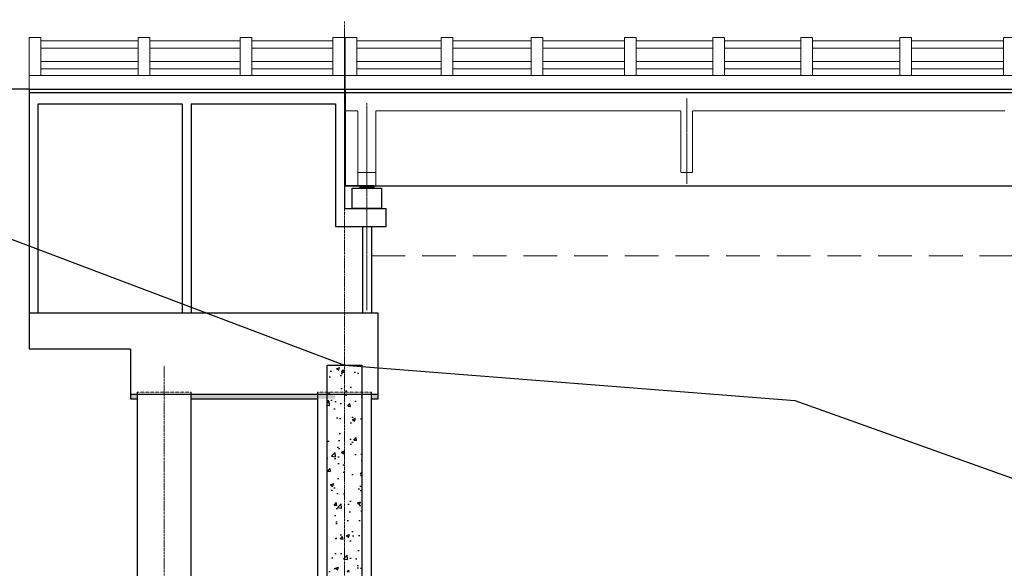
# Model space of a CAD drawing. Header units: inches. Extents: x 4599583 to 28059683, y 2538860 to 28133222499.
# Tile 41 of 89: x 4877817 to 4899675, y 28133189362 to 28133201539. Entities that reach past the tile are written whole.
import ezdxf

# ---------------------------------------------------------------- set-up
doc = ezdxf.new("R2010")
doc.units = ezdxf.units.IN
doc.header["$MEASUREMENT"] = 0
for name, pattern in [('CENTER', [2, 1.25, -0.25, 0.25, -0.25]), ('DASHED', [0.75, 0.5, -0.25]), ('DASHED2', [0.375, 0.25, -0.125]), ('HIDDEN', [0.375, 0.25, -0.125])]:
    doc.linetypes.add(name, pattern=pattern)
for name, color, linetype in [('3', 201, 'Continuous'), ('CHAINAGE', 7, 'Continuous'), ('DRG', 210, 'Continuous'), ('text', 7, 'Continuous')]:
    doc.layers.add(name, color=color, linetype=linetype)
for name, color, linetype, lineweight in [('BSTR', 62, 'Continuous', 13), ('CEN', 3, 'CENTER', 13), ('GL', 5, 'Continuous', 30), ('HATCH', 6, 'Continuous', 9), ('PITCH', 8, 'Continuous', 5), ('STR', 7, 'Continuous', 25), ('SYM', 8, 'Continuous', 5)]:
    doc.layers.add(name, color=color, linetype=linetype, lineweight=lineweight)
doc.styles.add('ROMANS', font='arial.ttf')
doc.dimstyles.new('Standard$0', dxfattribs={"dimtxt": 60, "dimasz": 60, "dimexe": 60, "dimexo": 60, "dimgap": 25, "dimtad": 0, "dimtih": 1, "dimtoh": 1, "dimlfac": -0.001, "dimzin": 0, "dimdsep": 46, "dimtxsty": 'ROMANS', "dimcen": 30, "dimclrd": 256, "dimclre": 256, "dimclrt": 4, "dimadec": 0, "dimazin": 0, "dimtfac": 1, "dimtix": 1, "dimtofl": 0, "dimtmove": 0, "dimatfit": 0, "dimfxl": 1, "dimtolj": 1, "dimtzin": 0, "dimlwd": -1, "dimlwe": -1, "dimarcsym": 0})
pattern_1 = [(0, (5978378.864, 28133306236.82), (0, 55), [40, -15]), (90, (5978378.864, 28133306236.82), (-55, 3e-15), [40, -15])]
pattern_2 = [(50, (4524017.5, 28133150530.4), (182.18467, -15.939086), [19.05, -209.55]), (355, (4524017.5, 28133150530.4), (-35.24283, 191.05664), [15.24, -167.64]), (100.451, (4524032.69, 28133150529.07), (146.9425, 175.11669), [16.19, -178.09]), (46.1842, (4524017.5, 28133150581.2), (271.07904, -42.04233), [28.575, -314.325]), (96.6356, (4524040.1, 28133150577.7), (237.40423, 247.42556), [24.285, -267.135]), (351.184, (4524017.5, 28133150581.2), (237.4046, 247.42512), [22.86, -251.46]), (21, (4524042.9, 28133150568.5), (151.61488, -102.26552), [19.05, -209.55]), (326, (4524042.9, 28133150568.5), (61.80203, 184.18797), [15.24, -167.64]), (71.4514, (4524055.54, 28133150559.98), (213.41649, 81.92286), [16.19, -178.09]), (37.5, (4524017.507, 28133150530.4), (3.088603, 84.555039), [0, -165.608, 0, -170.18, 0, -168.275]), (7.5, (4524017.51, 28133150530.4), (66.819663, 100.180575), [0, -97.028, 0, -161.798, 0, -64.135]), (327.5, (4523960.865, 28133150530.4), (135.590595, -5.728744), [0, -63.5, 0, -198.12, 0, -262.89]), (317.5, (4523935.46, 28133150530.4), (148.12918, 25.42649), [0, -82.55, 0, -131.572, 0, -186.69])]
pattern_3 = [(50, (4618871.54, 28133603298.9), (717.2602, -62.7521), [75, -825]), (355, (4618871.54, 28133603298.9), (-138.7513, 752.1921), [60, -660]), (100.4514, (4618931.3, 28133603293.66), (578.5094, 689.4395), [63.7402, -701.1421]), (46.1842, (4618871.5, 28133603498.9), (1067.241, -165.519), [112.5, -1237.5]), (96.6356, (4618960.5, 28133603485.1), (934.6627, 974.1179), [95.6103, -1051.713]), (351.1842, (4618871.5, 28133603498.9), (934.662, 974.1186), [90, -990]), (21, (4618971.54, 28133603448.9), (596.90705, -402.6189), [75, -825]), (326, (4618971.54, 28133603448.9), (243.3153, 725.15), [60, -660]), (71.4514, (4619021.3, 28133603415.34), (840.2226, 322.5305), [63.7402, -701.1421]), (37.5, (4618871.54, 28133603298.9), (12.15986, 332.89385), [0, -652, 0, -670, 0, -662.5]), (7.5, (4618871.54, 28133603298.9), (263.06954, 394.4117), [0, -382, 0, -637, 0, -252.5]), (327.5, (4618648.54, 28133603298.9), (533.82244, -22.55487), [0, -250, 0, -780, 0, -1035]), (317.5, (4618548.54, 28133603298.9), (583.18617, 100.105), [0, -325, 0, -518, 0, -735])]

# ---------------------------------------------------------------- blocks, each defined once
blk = doc.blocks.new('*D19')
at = {"layer": 'Defpoints', "color": 0, "transparency": 16777216}
for p in [(5155025, 28133206919), (4885025, 28133204169), (5155025, 28133204169)]:
    blk.add_point(p, dxfattribs=at)
at = {"layer": 'DRG', "color": 4, "lineweight": -2, "transparency": 16777216}
for p, q in [((4885025, 28133204219), (4885025, 28133206969)), ((4885975, 28133206919), (4962704, 28133206919)), ((5154075, 28133206919), (5077347, 28133206919)), ((5155025, 28133204219), (5155025, 28133206969))]:
    blk.add_line(p, q, dxfattribs=at)
at = {"layer": 'DRG', "color": 4, "transparency": 16777216}
for points in [[(4885975, 28133207078), (4885975, 28133206761), (4885025, 28133206919)], [(5154075, 28133207078), (5154075, 28133206761), (5155025, 28133206919)]]:
    blk.add_solid(points, dxfattribs=at)
at = {"layer": 'DRG', "color": 6, "transparency": 16777216, "insert": (5020025, 28133206919), "char_height": 1050, "attachment_point": 5, "style": 'ROMANS'}
blk.add_mtext('\\A1;{\\fTimes New Roman|b0|i0|c0|p18;\\H1.4286x;TOTAL LENGTH OF BRIDGE BETWEEN FACE OF DIRT WALLS 270.000 MTS. (12 SPANS @ 22.500 MTS. C/C EACH)}', dxfattribs=at)
blk = doc.blocks.new('*D108')
at = {"layer": 'Defpoints', "color": 0, "transparency": 16777216}
for p in [(5155025, 28133206919), (4885025, 28133204169), (5155025, 28133204169)]:
    blk.add_point(p, dxfattribs=at)
at = {"layer": 'DRG', "color": 4, "lineweight": -2, "transparency": 16777216}
for p, q in [((4885025, 28133204219), (4885025, 28133206969)), ((4885975, 28133206919), (4962704, 28133206919)), ((5154075, 28133206919), (5077347, 28133206919)), ((5155025, 28133204219), (5155025, 28133206969))]:
    blk.add_line(p, q, dxfattribs=at)
at = {"layer": 'DRG', "color": 4, "transparency": 16777216}
for points in [[(4885975, 28133207078), (4885975, 28133206761), (4885025, 28133206919)], [(5154075, 28133207078), (5154075, 28133206761), (5155025, 28133206919)]]:
    blk.add_solid(points, dxfattribs=at)
at = {"layer": 'DRG', "color": 6, "transparency": 16777216, "insert": (5020025, 28133206919), "char_height": 1050, "attachment_point": 5, "style": 'ROMANS'}
blk.add_mtext('\\A1;{\\fTimes New Roman|b0|i0|c0|p18;\\H1.4286x;TOTAL LENGTH OF BRIDGE BETWEEN FACE OF DIRT WALLS 270.000 MTS. (12 SPANS @ 22.500 MTS. C/C EACH)}', dxfattribs=at)
blk = doc.blocks.new('*D154')
at = {"layer": 'Defpoints', "color": 0, "transparency": 16777216}
for p in [(5155025, 28133206919), (4885025, 28133204169), (5155025, 28133204169)]:
    blk.add_point(p, dxfattribs=at)
at = {"layer": 'DRG', "color": 4, "lineweight": -2, "transparency": 16777216}
for p, q in [((4885025, 28133204219), (4885025, 28133206969)), ((4885975, 28133206919), (4962704, 28133206919)), ((5154075, 28133206919), (5077347, 28133206919)), ((5155025, 28133204219), (5155025, 28133206969))]:
    blk.add_line(p, q, dxfattribs=at)
at = {"layer": 'DRG', "color": 4, "transparency": 16777216}
for points in [[(4885975, 28133207078), (4885975, 28133206761), (4885025, 28133206919)], [(5154075, 28133207078), (5154075, 28133206761), (5155025, 28133206919)]]:
    blk.add_solid(points, dxfattribs=at)
at = {"layer": 'DRG', "color": 6, "transparency": 16777216, "insert": (5020025, 28133206919), "char_height": 1050, "attachment_point": 5, "style": 'ROMANS'}
blk.add_mtext('\\A1;{\\fTimes New Roman|b0|i0|c0|p18;\\H1.4286x;TOTAL LENGTH OF BRIDGE BETWEEN FACE OF DIRT WALLS 270.000 MTS. (12 SPANS @ 22.500 MTS. C/C EACH)}', dxfattribs=at)

msp = doc.modelspace()

# ---------------------------------------------------------------- hatches: boundary and pattern name
at = {"layer": 'HATCH'}
h = msp.add_hatch(dxfattribs=at)
h.set_pattern_fill('AR-CONC', color=1, style=0)
h.set_pattern_definition(pattern_2)
h.paths.add_polyline_path([(4883225.38, 28133193124.28), (4884825.38, 28133193124.28), (4884825.38, 28133193224.28), (4883225.38, 28133193224.28)])
h.paths.add_polyline_path([(4881625.38, 28133193124.28), (4883225.38, 28133193124.28), (4883225.38, 28133193224.28), (4881625.38, 28133193224.28)])
h.paths.add_polyline_path([(4885775.38, 28133193124.28), (4885625.38, 28133193124.28), (4885625.38, 28133193224.28), (4885775.38, 28133193224.28)])
h.paths.add_polyline_path([(4880275.38, 28133193124.28), (4880425.38, 28133193124.28), (4880425.38, 28133193224.28), (4880275.38, 28133193224.28)])
h = msp.add_hatch(dxfattribs=at)
h.set_pattern_fill('AR-CONC', color=1, style=0)
h.set_pattern_definition(pattern_2)
h.paths.add_polyline_path([(4883225.38, 28133193124.28), (4884825.38, 28133193124.28), (4884825.38, 28133193224.28), (4883225.38, 28133193224.28)])
h.paths.add_polyline_path([(4881625.38, 28133193124.28), (4883225.38, 28133193124.28), (4883225.38, 28133193224.28), (4881625.38, 28133193224.28)])
h.paths.add_polyline_path([(4885775.38, 28133193124.28), (4885625.38, 28133193124.28), (4885625.38, 28133193224.28), (4885775.38, 28133193224.28)])
h.paths.add_polyline_path([(4880275.38, 28133193124.28), (4880425.38, 28133193124.28), (4880425.38, 28133193224.28), (4880275.38, 28133193224.28)])
h = msp.add_hatch(dxfattribs=at)
h.set_pattern_fill('AR-CONC', color=1, style=0)
h.set_pattern_definition(pattern_2)
h.paths.add_polyline_path([(4883225.38, 28133193124.28), (4884825.38, 28133193124.28), (4884825.38, 28133193224.28), (4883225.38, 28133193224.28)])
h.paths.add_polyline_path([(4881625.38, 28133193124.28), (4883225.38, 28133193124.28), (4883225.38, 28133193224.28), (4881625.38, 28133193224.28)])
h.paths.add_polyline_path([(4885775.38, 28133193124.28), (4885625.38, 28133193124.28), (4885625.38, 28133193224.28), (4885775.38, 28133193224.28)])
h.paths.add_polyline_path([(4880275.38, 28133193124.28), (4880425.38, 28133193124.28), (4880425.38, 28133193224.28), (4880275.38, 28133193224.28)])
at = {"layer": 'SYM'}
h = msp.add_hatch(dxfattribs=at)
h.set_pattern_fill('ANGLE', color=256, scale=200, style=0)
h.set_pattern_definition(pattern_1)
h.paths.add_polyline_path([(4885375.38, 28133197797.28), (4885525.38, 28133197797.28), (4885525.38, 28133197849.28), (4885375.38, 28133197849.28)])
h = msp.add_hatch(dxfattribs=at)
h.set_pattern_fill('ANGLE', color=256, scale=200, style=0)
h.set_pattern_definition(pattern_1)
h.paths.add_polyline_path([(4885375.38, 28133197797.28), (4885525.38, 28133197797.28), (4885525.38, 28133197849.28), (4885375.38, 28133197849.28)])
h = msp.add_hatch(dxfattribs=at)
h.set_pattern_fill('ANGLE', color=256, scale=200, style=0)
h.set_pattern_definition(pattern_1)
h.paths.add_polyline_path([(4885375.38, 28133197797.28), (4885525.38, 28133197797.28), (4885525.38, 28133197849.28), (4885375.38, 28133197849.28)])
h = msp.add_hatch(dxfattribs=at)
h.set_pattern_fill('ANGLE', color=256, scale=200, style=0)
h.set_pattern_definition(pattern_1)
h.paths.add_polyline_path([(4885675.38, 28133197849.28), (4885525.38, 28133197849.28), (4885525.38, 28133197797.28), (4885675.38, 28133197797.28)])
h = msp.add_hatch(dxfattribs=at)
h.set_pattern_fill('ANGLE', color=256, scale=200, style=0)
h.set_pattern_definition(pattern_1)
h.paths.add_polyline_path([(4885675.38, 28133197849.28), (4885525.38, 28133197849.28), (4885525.38, 28133197797.28), (4885675.38, 28133197797.28)])
h = msp.add_hatch(dxfattribs=at)
h.set_pattern_fill('ANGLE', color=256, scale=200, style=0)
h.set_pattern_definition(pattern_1)
h.paths.add_polyline_path([(4885675.38, 28133197849.28), (4885525.38, 28133197849.28), (4885525.38, 28133197797.28), (4885675.38, 28133197797.28)])
at = {"layer": 'text'}
h = msp.add_hatch(dxfattribs=at)
h.set_pattern_fill('AR-CONC', color=0, scale=100, style=0)
h.set_pattern_definition(pattern_3)
h.paths.add_polyline_path([(4885411.444, 28133193874.28), (4884639.315, 28133193874.28), (4884639.315, 28133189274.28), (4885411.444, 28133189274.28)])
h = msp.add_hatch(dxfattribs=at)
h.set_pattern_fill('AR-CONC', color=0, scale=100, style=0)
h.set_pattern_definition(pattern_3)
h.paths.add_polyline_path([(4885411.444, 28133193874.28), (4884639.315, 28133193874.28), (4884639.315, 28133189274.28), (4885411.444, 28133189274.28)])
h = msp.add_hatch(dxfattribs=at)
h.set_pattern_fill('AR-CONC', color=0, scale=100, style=0)
h.set_pattern_definition(pattern_3)
h.paths.add_polyline_path([(4885411.444, 28133193874.28), (4884639.315, 28133193874.28), (4884639.315, 28133189274.28), (4885411.444, 28133189274.28)])

# ---------------------------------------------------------------- linework, layer by layer
at = {"color": 7, "lineweight": 25, "ltscale": 0.5}
msp.add_line((4885045.294, 28133199999.28), (4885456.469, 28133199999.28), dxfattribs=at)
msp.add_line((4885045.294, 28133199999.28), (4885456.469, 28133199999.28), dxfattribs=at)
msp.add_line((4885045.294, 28133199999.28), (4885456.469, 28133199999.28), dxfattribs=at)
at = {"layer": '3', "color": 87, "linetype": 'HIDDEN', "lineweight": 5, "ltscale": 50}
for p, q in [((4885045.38, 28133199514.28), (4885325.38, 28133199514.28)), ((4885045.38, 28133199514.28), (4885325.38, 28133199514.28)), ((4885045.38, 28133199514.28), (4885325.38, 28133199514.28)), ((4885325.38, 28133197849.28), (4885325.38, 28133199514.28)), ((4885325.38, 28133197849.28), (4885325.38, 28133199514.28)), ((4885325.38, 28133197849.28), (4885325.38, 28133199514.28)), ((4885725.38, 28133197849.28), (4885725.38, 28133199514.28)), ((4885725.38, 28133199514.28), (4892495.38, 28133199514.28)), ((4885725.38, 28133199514.28), (4892495.38, 28133199514.28)), ((4885725.38, 28133197849.28), (4885725.38, 28133199514.28)), ((4885725.38, 28133199514.28), (4892495.38, 28133199514.28)), ((4885725.38, 28133199514.28), (4892495.38, 28133199514.28)), ((4885725.38, 28133197849.28), (4885725.38, 28133199514.28)), ((4885725.38, 28133199514.28), (4892495.38, 28133199514.28)), ((4885725.38, 28133199514.28), (4892495.38, 28133199514.28)), ((4892495.38, 28133198149.28), (4892495.38, 28133199514.28)), ((4892495.38, 28133198149.28), (4892495.38, 28133199514.28)), ((4892495.38, 28133198149.28), (4892495.38, 28133199514.28)), ((4892495.38, 28133198149.28), (4892495.38, 28133199514.28)), ((4892495.38, 28133198149.28), (4892495.38, 28133199514.28)), ((4892495.38, 28133198149.28), (4892495.38, 28133199514.28)), ((4892755.38, 28133198149.28), (4892755.38, 28133199514.28)), ((4892755.38, 28133198149.28), (4892755.38, 28133199514.28)), ((4892755.38, 28133199514.28), (4899695.38, 28133199514.28)), ((4892755.38, 28133198149.28), (4892755.38, 28133199514.28)), ((4892755.38, 28133198149.28), (4892755.38, 28133199514.28)), ((4892755.38, 28133199514.28), (4899695.38, 28133199514.28)), ((4892755.38, 28133198149.28), (4892755.38, 28133199514.28)), ((4892755.38, 28133198149.28), (4892755.38, 28133199514.28)), ((4892755.38, 28133199514.28), (4899695.38, 28133199514.28)), ((4885725.38, 28133198149.28), (4885325.38, 28133198149.28)), ((4885725.38, 28133198149.28), (4885325.38, 28133198149.28)), ((4885725.38, 28133198149.28), (4885325.38, 28133198149.28)), ((4892755.38, 28133198149.28), (4892495.38, 28133198149.28)), ((4892755.38, 28133198149.28), (4892495.38, 28133198149.28)), ((4892755.38, 28133198149.28), (4892495.38, 28133198149.28)), ((4892755.38, 28133198149.28), (4892495.38, 28133198149.28)), ((4892755.38, 28133198149.28), (4892495.38, 28133198149.28)), ((4892755.38, 28133198149.28), (4892495.38, 28133198149.28))]:
    msp.add_line(p, q, dxfattribs=at)
at = {"layer": 'BSTR', "linetype": 'DASHED', "ltscale": 2}
for p, q in [((4880425.38, 28133193274.28), (4881625.38, 28133193274.28)), ((4880425.38, 28133193274.28), (4881625.38, 28133193274.28)), ((4880425.38, 28133193274.28), (4881625.38, 28133193274.28)), ((4885625.38, 28133193274.28), (4884425.38, 28133193274.28)), ((4885625.38, 28133193274.28), (4884425.38, 28133193274.28)), ((4885625.38, 28133193274.28), (4884425.38, 28133193274.28))]:
    msp.add_line(p, q, dxfattribs=at)
at = {"layer": 'CEN', "ltscale": 40}
for p, q in [((4885025.38, 28133181538.846), (4885025.38, 28133201497.673)), ((4885025.38, 28133181538.846), (4885025.38, 28133201497.673)), ((4885025.38, 28133181538.846), (4885025.38, 28133201497.673)), ((4881025.38, 28133184400.031), (4881025.38, 28133193856.016)), ((4881025.38, 28133184400.031), (4881025.38, 28133193856.016)), ((4881025.38, 28133184400.031), (4881025.38, 28133193856.016))]:
    msp.add_line(p, q, dxfattribs=at)
at = {"layer": 'CEN', "ltscale": 10}
for p, q in [((4892625.38, 28133197899.28), (4892625.38, 28133199799.28)), ((4892625.38, 28133197899.28), (4892625.38, 28133199799.28)), ((4892625.38, 28133197899.28), (4892625.38, 28133199799.28)), ((4892625.38, 28133197899.28), (4892625.38, 28133199799.28)), ((4892625.38, 28133197899.28), (4892625.38, 28133199799.28)), ((4892625.38, 28133197899.28), (4892625.38, 28133199799.28)), ((4885525.38, 28133195091.208), (4885525.38, 28133199692.021)), ((4885525.38, 28133195091.208), (4885525.38, 28133199692.021)), ((4885525.38, 28133195091.208), (4885525.38, 28133199692.021))]:
    msp.add_line(p, q, dxfattribs=at)
at = {"layer": 'CHAINAGE', "linetype": 'ByBlock'}
for p, q in [((4885025.38, 28133201144.249), (4885025.38, 28133197349.28)), ((4885025.38, 28133201144.249), (4885025.38, 28133197349.28)), ((4885025.38, 28133201144.249), (4885025.38, 28133197349.28)), ((4881425.38, 28133199674.28), (4881425.38, 28133195024.28)), ((4881425.38, 28133199674.28), (4881425.38, 28133195024.28)), ((4881425.38, 28133199674.28), (4881425.38, 28133195024.28)), ((4881625.38, 28133199674.28), (4881625.38, 28133195024.28)), ((4881625.38, 28133199674.28), (4881625.38, 28133195024.28)), ((4881625.38, 28133199674.28), (4881625.38, 28133195024.28)), ((4885045.38, 28133197849.28), (4907505.38, 28133197849.28)), ((4885045.38, 28133197849.28), (4907505.38, 28133197849.28)), ((4885045.38, 28133197849.28), (4907505.38, 28133197849.28)), ((4885025.38, 28133197349.28), (4885950.38, 28133197349.28)), ((4885025.38, 28133197349.28), (4885950.38, 28133197349.28)), ((4885025.38, 28133197349.28), (4885950.38, 28133197349.28)), ((4885950.38, 28133196949.28), (4885950.38, 28133197349.28)), ((4885950.38, 28133196949.28), (4885950.38, 28133197349.28)), ((4885950.38, 28133196949.28), (4885950.38, 28133197349.28)), ((4884825.38, 28133196949.28), (4885950.38, 28133196949.28)), ((4884825.38, 28133196949.28), (4885950.38, 28133196949.28)), ((4884825.38, 28133196949.28), (4885950.38, 28133196949.28)), ((4885425.38, 28133196949.28), (4885425.38, 28133195024.28)), ((4885425.38, 28133196949.28), (4885425.38, 28133195024.28)), ((4885425.38, 28133196949.28), (4885425.38, 28133195024.28)), ((4885625.38, 28133196949.28), (4885625.38, 28133195024.28)), ((4885625.38, 28133196949.28), (4885625.38, 28133195024.28)), ((4885625.38, 28133196949.28), (4885625.38, 28133195024.28))]:
    msp.add_line(p, q, dxfattribs=at)
at = {"layer": 'GL', "lineweight": 30}
msp.add_lwpolyline([(4870025.38, 28133199759.28), (4875025.38, 28133197649.28), (4885025.38, 28133193874.28), (4895025.38, 28133193089.28), (4905025.38, 28133189509.28), (4915025.38, 28133189449.28), (4925025.38, 28133189669.28), (4935025.38, 28133189989.28), (4945025.38, 28133190784.28), (4955025.38, 28133191594.28), (4965025.38, 28133191609.28), (4975025.38, 28133191639.28), (4985025.38, 28133192689.28), (4995025.38, 28133192669.28), (5005025.38, 28133191714.28), (5015025.38, 28133191609.28)], dxfattribs=at)
msp.add_lwpolyline([(4870025.38, 28133199759.28), (4875025.38, 28133197649.28), (4885025.38, 28133193874.28), (4895025.38, 28133193089.28), (4905025.38, 28133189509.28), (4915025.38, 28133189449.28), (4925025.38, 28133189669.28), (4935025.38, 28133189989.28), (4945025.38, 28133190784.28), (4955025.38, 28133191594.28), (4965025.38, 28133191609.28), (4975025.38, 28133191639.28), (4985025.38, 28133192689.28), (4995025.38, 28133192669.28), (5005025.38, 28133191714.28), (5015025.38, 28133191609.28)], dxfattribs=at)
msp.add_lwpolyline([(4870025.38, 28133199759.28), (4875025.38, 28133197649.28), (4885025.38, 28133193874.28), (4895025.38, 28133193089.28), (4905025.38, 28133189509.28), (4915025.38, 28133189449.28), (4925025.38, 28133189669.28), (4935025.38, 28133189989.28), (4945025.38, 28133190784.28), (4955025.38, 28133191594.28), (4965025.38, 28133191609.28), (4975025.38, 28133191639.28), (4985025.38, 28133192689.28), (4995025.38, 28133192669.28), (5005025.38, 28133191714.28), (5015025.38, 28133191609.28)], dxfattribs=at)
at = {"layer": 'PITCH', "linetype": 'DASHED2', "ltscale": 3000}
msp.add_line((4885625.38, 28133196299.28), (5154425.38, 28133196299.28), dxfattribs=at)
msp.add_line((4885625.38, 28133196299.28), (5154425.38, 28133196299.28), dxfattribs=at)
msp.add_line((4885625.38, 28133196299.28), (5154425.38, 28133196299.28), dxfattribs=at)
at = {"layer": 'STR'}
for p, q in [((4878025.38, 28133199999.28), (4866761.38, 28133199999.28)), ((4878025.38, 28133199999.28), (4866761.38, 28133199999.28)), ((4878025.38, 28133199999.28), (4866761.38, 28133199999.28)), ((4878025.38, 28133199999.28), (4885025.38, 28133199999.28)), ((4878025.38, 28133199999.28), (4878025.38, 28133194224.28)), ((4878025.38, 28133199999.28), (4885025.38, 28133199999.28)), ((4878025.38, 28133199999.28), (4878025.38, 28133194224.28)), ((4878025.38, 28133199999.28), (4885025.38, 28133199999.28)), ((4878025.38, 28133199999.28), (4878025.38, 28133194224.28)), ((4885025.38, 28133199999.28), (4907505.38, 28133199999.28)), ((4885025.38, 28133199999.28), (4907505.38, 28133199999.28)), ((4885025.38, 28133199999.28), (4907505.38, 28133199999.28)), ((4885045.38, 28133199999.28), (4885045.38, 28133197849.28)), ((4885045.38, 28133199999.28), (4885045.38, 28133197849.28)), ((4885045.38, 28133199999.28), (4885045.38, 28133197849.28)), ((4878025.38, 28133199924.28), (4885025.38, 28133199924.28)), ((4878025.38, 28133199924.28), (4885025.38, 28133199924.28)), ((4878025.38, 28133199924.28), (4885025.38, 28133199924.28)), ((4885025.38, 28133199924.28), (4885025.38, 28133197349.28)), ((4885025.38, 28133199924.28), (4885025.38, 28133197349.28)), ((4885025.38, 28133199924.28), (4885025.38, 28133197349.28)), ((4885025.38, 28133199924.28), (4885025.38, 28133197349.28)), ((4885025.38, 28133199924.28), (4885025.38, 28133197349.28)), ((4885025.38, 28133199924.28), (4885025.38, 28133197349.28)), ((4885045.38, 28133199924.28), (4887124.197, 28133199924.28)), ((4885045.38, 28133199924.28), (4907505.38, 28133199924.28)), ((4885045.38, 28133199924.28), (4887124.197, 28133199924.28)), ((4885045.38, 28133199924.28), (4907505.38, 28133199924.28)), ((4885045.38, 28133199924.28), (4887124.197, 28133199924.28)), ((4885045.38, 28133199924.28), (4907505.38, 28133199924.28)), ((4878225.38, 28133195024.28), (4878225.38, 28133199674.28)), ((4878225.38, 28133199674.28), (4881425.38, 28133199674.28)), ((4878225.38, 28133195024.28), (4878225.38, 28133199674.28)), ((4878225.38, 28133199674.28), (4881425.38, 28133199674.28)), ((4878225.38, 28133195024.28), (4878225.38, 28133199674.28)), ((4878225.38, 28133199674.28), (4881425.38, 28133199674.28)), ((4881625.38, 28133199674.28), (4884825.38, 28133199674.28)), ((4881625.38, 28133199674.28), (4884825.38, 28133199674.28)), ((4881625.38, 28133199674.28), (4884825.38, 28133199674.28)), ((4884825.38, 28133199674.28), (4884825.38, 28133196949.28)), ((4884825.38, 28133199674.28), (4884825.38, 28133196949.28)), ((4884825.38, 28133199674.28), (4884825.38, 28133196949.28)), ((4885367.947, 28133197849.28), (4885045.38, 28133197849.28)), ((4885367.947, 28133197849.28), (4885045.38, 28133197849.28)), ((4885367.947, 28133197849.28), (4885045.38, 28133197849.28)), ((4885680.38, 28133197849.28), (4885375.38, 28133197849.28)), ((4885680.38, 28133197849.28), (4885375.38, 28133197849.28)), ((4885680.38, 28133197849.28), (4885375.38, 28133197849.28)), ((4885425.38, 28133195024.28), (4883778.074, 28133195024.28)), ((4885425.38, 28133195024.28), (4883778.074, 28133195024.28)), ((4885425.38, 28133195024.28), (4883778.074, 28133195024.28))]:
    msp.add_line(p, q, dxfattribs=at)
at = {"layer": 'STR', "ltscale": 1000}
for p, q in [((4884075.38, 28133195024.28), (4878025.38, 28133195024.28)), ((4884075.38, 28133195024.28), (4878025.38, 28133195024.28)), ((4884075.38, 28133195024.28), (4878025.38, 28133195024.28)), ((4885775.38, 28133195024.28), (4884034.091, 28133195024.28)), ((4885775.38, 28133195024.28), (4884034.091, 28133195024.28)), ((4885775.38, 28133195024.28), (4884034.091, 28133195024.28)), ((4885775.38, 28133193124.28), (4885775.38, 28133195024.28)), ((4885775.38, 28133193124.28), (4885775.38, 28133195024.28)), ((4885775.38, 28133193124.28), (4885775.38, 28133195024.28)), ((4880275.38, 28133194224.28), (4878025.38, 28133194224.28)), ((4880275.38, 28133194224.28), (4878025.38, 28133194224.28)), ((4880275.38, 28133194224.28), (4878025.38, 28133194224.28)), ((4880275.38, 28133194224.28), (4880275.38, 28133193124.28)), ((4880275.38, 28133194224.28), (4880275.38, 28133193124.28)), ((4880275.38, 28133194224.28), (4880275.38, 28133193124.28)), ((4880275.38, 28133193224.28), (4885775.38, 28133193224.28)), ((4880275.38, 28133193224.28), (4885775.38, 28133193224.28)), ((4880275.38, 28133193224.28), (4885775.38, 28133193224.28)), ((4880275.38, 28133193124.28), (4880425.38, 28133193124.28)), ((4880275.38, 28133193124.28), (4880425.38, 28133193124.28)), ((4880275.38, 28133193124.28), (4880425.38, 28133193124.28)), ((4881625.38, 28133193124.28), (4884425.38, 28133193124.28)), ((4881625.38, 28133193124.28), (4884425.38, 28133193124.28)), ((4881625.38, 28133193124.28), (4884425.38, 28133193124.28)), ((4885625.38, 28133193124.28), (4885775.38, 28133193124.28)), ((4885625.38, 28133193124.28), (4885775.38, 28133193124.28)), ((4885625.38, 28133193124.28), (4885775.38, 28133193124.28))]:
    msp.add_line(p, q, dxfattribs=at)
at = {"layer": 'STR'}
for points in [[(4885200.38, 28133197797.28), (4885850.38, 28133197797.28), (4885850.38, 28133197349.28), (4885200.38, 28133197349.28)], [(4885200.38, 28133197797.28), (4885850.38, 28133197797.28), (4885850.38, 28133197349.28), (4885200.38, 28133197349.28)], [(4885200.38, 28133197797.28), (4885850.38, 28133197797.28), (4885850.38, 28133197349.28), (4885200.38, 28133197349.28)], [(4885375.38, 28133197849.28), (4885675.38, 28133197849.28), (4885675.38, 28133197797.28), (4885375.38, 28133197797.28)], [(4885375.38, 28133197849.28), (4885675.38, 28133197849.28), (4885675.38, 28133197797.28), (4885375.38, 28133197797.28)], [(4885375.38, 28133197849.28), (4885675.38, 28133197849.28), (4885675.38, 28133197797.28), (4885375.38, 28133197797.28)]]:
    msp.add_lwpolyline(points, close=True, dxfattribs=at)
for points in [[(4880425.38, 28133193274.28), (4880425.38, 28133185024.28), (4881625.38, 28133185024.28), (4881625.38, 28133193274.28)], [(4880425.38, 28133193274.28), (4880425.38, 28133185024.28), (4881625.38, 28133185024.28), (4881625.38, 28133193274.28)], [(4880425.38, 28133193274.28), (4880425.38, 28133185024.28), (4881625.38, 28133185024.28), (4881625.38, 28133193274.28)], [(4884425.38, 28133193274.28), (4884425.38, 28133185024.28), (4885625.38, 28133185024.28), (4885625.38, 28133193274.28)], [(4884425.38, 28133193274.28), (4884425.38, 28133185024.28), (4885625.38, 28133185024.28), (4885625.38, 28133193274.28)], [(4884425.38, 28133193274.28), (4884425.38, 28133185024.28), (4885625.38, 28133185024.28), (4885625.38, 28133193274.28)]]:
    msp.add_lwpolyline(points, dxfattribs=at)
at = {"layer": 'SYM'}
for p, q in [((4878285.38, 28133201144.249), (4878025.38, 28133201144.249)), ((4878285.38, 28133201144.249), (4878025.38, 28133201144.249)), ((4878285.38, 28133201144.249), (4878025.38, 28133201144.249)), ((4880707.754, 28133201144.249), (4880447.754, 28133201144.249)), ((4880447.754, 28133201144.249), (4880447.754, 28133200299.249)), ((4880707.754, 28133201144.249), (4880447.754, 28133201144.249)), ((4880447.754, 28133201144.249), (4880447.754, 28133200299.249)), ((4880707.754, 28133201144.249), (4880447.754, 28133201144.249)), ((4880447.754, 28133201144.249), (4880447.754, 28133200299.249)), ((4882970.161, 28133201144.249), (4882710.161, 28133201144.249)), ((4882710.161, 28133201144.249), (4882710.161, 28133200299.249)), ((4882970.161, 28133201144.249), (4882710.161, 28133201144.249)), ((4882710.161, 28133201144.249), (4882710.161, 28133200299.249)), ((4882970.161, 28133201144.249), (4882710.161, 28133201144.249)), ((4882710.161, 28133201144.249), (4882710.161, 28133200299.249)), ((4885025.398, 28133201144.249), (4884765.398, 28133201144.249)), ((4884765.398, 28133201144.249), (4884765.398, 28133200299.249)), ((4885025.398, 28133201144.249), (4884765.398, 28133201144.249)), ((4884765.398, 28133201144.249), (4884765.398, 28133200299.249)), ((4885025.398, 28133201144.249), (4884765.398, 28133201144.249)), ((4884765.398, 28133201144.249), (4884765.398, 28133200299.249)), ((4885304.47, 28133201144.28), (4885044.47, 28133201144.28)), ((4885044.47, 28133201144.28), (4885044.47, 28133199999.28)), ((4885304.47, 28133201144.28), (4885044.47, 28133201144.28)), ((4885044.47, 28133201144.28), (4885044.47, 28133199999.28)), ((4885304.47, 28133201144.28), (4885044.47, 28133201144.28)), ((4885044.47, 28133201144.28), (4885044.47, 28133199999.28)), ((4887430.561, 28133201144.28), (4887170.561, 28133201144.28)), ((4887170.561, 28133201144.28), (4887170.561, 28133200299.28)), ((4887430.561, 28133201144.28), (4887170.561, 28133201144.28)), ((4887170.561, 28133201144.28), (4887170.561, 28133200299.28)), ((4887430.561, 28133201144.28), (4887170.561, 28133201144.28)), ((4887170.561, 28133201144.28), (4887170.561, 28133200299.28)), ((4889433.87, 28133201144.28), (4889173.87, 28133201144.28)), ((4889173.87, 28133201144.28), (4889173.87, 28133200299.28)), ((4889433.87, 28133201144.28), (4889173.87, 28133201144.28)), ((4889173.87, 28133201144.28), (4889173.87, 28133200299.28)), ((4889433.87, 28133201144.28), (4889173.87, 28133201144.28)), ((4889173.87, 28133201144.28), (4889173.87, 28133200299.28)), ((4891503.61, 28133201144.28), (4891243.61, 28133201144.28)), ((4891243.61, 28133201144.28), (4891243.61, 28133200299.28)), ((4891503.61, 28133201144.28), (4891243.61, 28133201144.28)), ((4891243.61, 28133201144.28), (4891243.61, 28133200299.28)), ((4891503.61, 28133201144.28), (4891243.61, 28133201144.28)), ((4891243.61, 28133201144.28), (4891243.61, 28133200299.28)), ((4893462.006, 28133201144.28), (4893202.006, 28133201144.28)), ((4893202.006, 28133201144.28), (4893202.006, 28133200299.28)), ((4893462.006, 28133201144.28), (4893202.006, 28133201144.28)), ((4893202.006, 28133201144.28), (4893202.006, 28133200299.28)), ((4893462.006, 28133201144.28), (4893202.006, 28133201144.28)), ((4893202.006, 28133201144.28), (4893202.006, 28133200299.28)), ((4895414.272, 28133201144.28), (4895154.272, 28133201144.28)), ((4895154.272, 28133201144.28), (4895154.272, 28133200299.28)), ((4895414.272, 28133201144.28), (4895154.272, 28133201144.28)), ((4895154.272, 28133201144.28), (4895154.272, 28133200299.28)), ((4895414.272, 28133201144.28), (4895154.272, 28133201144.28)), ((4895154.272, 28133201144.28), (4895154.272, 28133200299.28)), ((4897616.62, 28133201144.28), (4897357.62, 28133201144.28)), ((4897357.62, 28133201144.28), (4897357.62, 28133200299.28)), ((4897616.62, 28133201144.28), (4897357.62, 28133201144.28)), ((4897357.62, 28133201144.28), (4897357.62, 28133200299.28)), ((4897616.62, 28133201144.28), (4897357.62, 28133201144.28)), ((4897357.62, 28133201144.28), (4897357.62, 28133200299.28)), ((4899913.958, 28133201144.28), (4899653.958, 28133201144.28)), ((4899653.958, 28133201144.28), (4899653.958, 28133200299.28)), ((4899913.958, 28133201144.28), (4899653.958, 28133201144.28)), ((4899653.958, 28133201144.28), (4899653.958, 28133200299.28)), ((4899913.958, 28133201144.28), (4899653.958, 28133201144.28)), ((4899653.958, 28133201144.28), (4899653.958, 28133200299.28)), ((4878025.38, 28133200299.249), (4885025.39, 28133200299.249)), ((4878025.38, 28133200299.249), (4885025.39, 28133200299.249)), ((4878025.38, 28133200299.249), (4885025.39, 28133200299.249)), ((4885044.47, 28133200299.28), (4896994.121, 28133200299.28)), ((4885044.47, 28133200299.28), (4896994.121, 28133200299.28)), ((4885044.47, 28133200299.28), (4896994.121, 28133200299.28)), ((4907505.38, 28133200299.28), (4895478.801, 28133200299.28)), ((4907505.38, 28133200299.28), (4895478.801, 28133200299.28)), ((4907505.38, 28133200299.28), (4895478.801, 28133200299.28))]:
    msp.add_line(p, q, dxfattribs=at)
at = {"layer": 'SYM', "ltscale": 0.9}
for p, q in [((4878025.38, 28133201144.249), (4878025.38, 28133199999.28)), ((4878025.38, 28133201144.249), (4878025.38, 28133199999.28)), ((4878025.38, 28133201144.249), (4878025.38, 28133199999.28)), ((4878285.38, 28133201144.249), (4878285.38, 28133200299.249)), ((4878285.38, 28133201144.249), (4878285.38, 28133200299.249)), ((4878285.38, 28133201144.249), (4878285.38, 28133200299.249)), ((4880707.754, 28133201144.249), (4880707.754, 28133200299.249)), ((4880707.754, 28133201144.249), (4880707.754, 28133200299.249)), ((4880707.754, 28133201144.249), (4880707.754, 28133200299.249)), ((4882970.161, 28133201144.249), (4882970.161, 28133200299.249)), ((4882970.161, 28133201144.249), (4882970.161, 28133200299.249)), ((4882970.161, 28133201144.249), (4882970.161, 28133200299.249)), ((4885304.47, 28133201144.28), (4885304.47, 28133200299.28)), ((4885304.47, 28133201144.28), (4885304.47, 28133200299.28)), ((4885304.47, 28133201144.28), (4885304.47, 28133200299.28)), ((4887430.561, 28133201144.28), (4887430.561, 28133200299.28)), ((4887430.561, 28133201144.28), (4887430.561, 28133200299.28)), ((4887430.561, 28133201144.28), (4887430.561, 28133200299.28)), ((4889433.87, 28133201144.28), (4889433.87, 28133200299.28)), ((4889433.87, 28133201144.28), (4889433.87, 28133200299.28)), ((4889433.87, 28133201144.28), (4889433.87, 28133200299.28)), ((4891503.61, 28133201144.28), (4891503.61, 28133200299.28)), ((4891503.61, 28133201144.28), (4891503.61, 28133200299.28)), ((4891503.61, 28133201144.28), (4891503.61, 28133200299.28)), ((4893462.006, 28133201144.28), (4893462.006, 28133200299.28)), ((4893462.006, 28133201144.28), (4893462.006, 28133200299.28)), ((4893462.006, 28133201144.28), (4893462.006, 28133200299.28)), ((4895414.272, 28133201144.28), (4895414.272, 28133200299.28)), ((4895414.272, 28133201144.28), (4895414.272, 28133200299.28)), ((4895414.272, 28133201144.28), (4895414.272, 28133200299.28)), ((4897616.62, 28133201144.28), (4897616.62, 28133200299.28)), ((4897616.62, 28133201144.28), (4897616.62, 28133200299.28)), ((4897616.62, 28133201144.28), (4897616.62, 28133200299.28))]:
    msp.add_line(p, q, dxfattribs=at)
at = {"layer": 'SYM'}
for points in [[(4880447.754, 28133201069.249), (4878285.38, 28133201069.254), (4878285.38, 28133200904.254), (4880447.754, 28133200904.249)], [(4880447.754, 28133201069.249), (4878285.38, 28133201069.254), (4878285.38, 28133200904.254), (4880447.754, 28133200904.249)], [(4880447.754, 28133201069.249), (4878285.38, 28133201069.254), (4878285.38, 28133200904.254), (4880447.754, 28133200904.249)], [(4887170.561, 28133201069.28), (4885304.47, 28133201069.285), (4885304.47, 28133200904.285), (4887170.561, 28133200904.28)], [(4887170.561, 28133201069.28), (4885304.47, 28133201069.285), (4885304.47, 28133200904.285), (4887170.561, 28133200904.28)], [(4887170.561, 28133201069.28), (4885304.47, 28133201069.285), (4885304.47, 28133200904.285), (4887170.561, 28133200904.28)], [(4889173.87, 28133201069.28), (4887430.561, 28133201069.285), (4887430.561, 28133200904.285), (4889173.87, 28133200904.28)], [(4889173.87, 28133201069.28), (4887430.561, 28133201069.285), (4887430.561, 28133200904.285), (4889173.87, 28133200904.28)], [(4889173.87, 28133201069.28), (4887430.561, 28133201069.285), (4887430.561, 28133200904.285), (4889173.87, 28133200904.28)], [(4891243.61, 28133201069.28), (4889433.87, 28133201069.285), (4889433.87, 28133200904.285), (4891243.61, 28133200904.28)], [(4891243.61, 28133201069.28), (4889433.87, 28133201069.285), (4889433.87, 28133200904.285), (4891243.61, 28133200904.28)], [(4891243.61, 28133201069.28), (4889433.87, 28133201069.285), (4889433.87, 28133200904.285), (4891243.61, 28133200904.28)], [(4897357.62, 28133201069.28), (4895414.272, 28133201069.285), (4895414.272, 28133200904.285), (4897357.62, 28133200904.28)], [(4897357.62, 28133201069.28), (4895414.272, 28133201069.285), (4895414.272, 28133200904.285), (4897357.62, 28133200904.28)], [(4897357.62, 28133201069.28), (4895414.272, 28133201069.285), (4895414.272, 28133200904.285), (4897357.62, 28133200904.28)], [(4899653.958, 28133201069.28), (4897616.62, 28133201069.285), (4897616.62, 28133200904.285), (4899653.958, 28133200904.28)], [(4899653.958, 28133201069.28), (4897616.62, 28133201069.285), (4897616.62, 28133200904.285), (4899653.958, 28133200904.28)], [(4899653.958, 28133201069.28), (4897616.62, 28133201069.285), (4897616.62, 28133200904.285), (4899653.958, 28133200904.28)], [(4880447.754, 28133200614.249), (4878285.38, 28133200614.254), (4878285.38, 28133200449.254), (4880447.754, 28133200449.249)], [(4880447.754, 28133200614.249), (4878285.38, 28133200614.254), (4878285.38, 28133200449.254), (4880447.754, 28133200449.249)], [(4880447.754, 28133200614.249), (4878285.38, 28133200614.254), (4878285.38, 28133200449.254), (4880447.754, 28133200449.249)], [(4887170.561, 28133200614.28), (4885304.47, 28133200614.285), (4885304.47, 28133200449.285), (4887170.561, 28133200449.28)], [(4887170.561, 28133200614.28), (4885304.47, 28133200614.285), (4885304.47, 28133200449.285), (4887170.561, 28133200449.28)], [(4887170.561, 28133200614.28), (4885304.47, 28133200614.285), (4885304.47, 28133200449.285), (4887170.561, 28133200449.28)], [(4889173.87, 28133200614.28), (4887430.561, 28133200614.285), (4887430.561, 28133200449.285), (4889173.87, 28133200449.28)], [(4889173.87, 28133200614.28), (4887430.561, 28133200614.285), (4887430.561, 28133200449.285), (4889173.87, 28133200449.28)], [(4889173.87, 28133200614.28), (4887430.561, 28133200614.285), (4887430.561, 28133200449.285), (4889173.87, 28133200449.28)], [(4891243.61, 28133200614.28), (4889433.87, 28133200614.285), (4889433.87, 28133200449.285), (4891243.61, 28133200449.28)], [(4891243.61, 28133200614.28), (4889433.87, 28133200614.285), (4889433.87, 28133200449.285), (4891243.61, 28133200449.28)], [(4891243.61, 28133200614.28), (4889433.87, 28133200614.285), (4889433.87, 28133200449.285), (4891243.61, 28133200449.28)], [(4897357.62, 28133200614.28), (4895414.272, 28133200614.285), (4895414.272, 28133200449.285), (4897357.62, 28133200449.28)], [(4897357.62, 28133200614.28), (4895414.272, 28133200614.285), (4895414.272, 28133200449.285), (4897357.62, 28133200449.28)], [(4897357.62, 28133200614.28), (4895414.272, 28133200614.285), (4895414.272, 28133200449.285), (4897357.62, 28133200449.28)], [(4899653.958, 28133200614.28), (4897616.62, 28133200614.285), (4897616.62, 28133200449.285), (4899653.958, 28133200449.28)], [(4899653.958, 28133200614.28), (4897616.62, 28133200614.285), (4897616.62, 28133200449.285), (4899653.958, 28133200449.28)], [(4899653.958, 28133200614.28), (4897616.62, 28133200614.285), (4897616.62, 28133200449.285), (4899653.958, 28133200449.28)]]:
    msp.add_lwpolyline(points, close=True, dxfattribs=at)
for points in [[(4882710.161, 28133201069.252), (4880707.754, 28133201069.254), (4880707.754, 28133200904.254), (4882710.161, 28133200904.252)], [(4882710.161, 28133201069.252), (4880707.754, 28133201069.254), (4880707.754, 28133200904.254), (4882710.161, 28133200904.252)], [(4882710.161, 28133201069.252), (4880707.754, 28133201069.254), (4880707.754, 28133200904.254), (4882710.161, 28133200904.252)], [(4882970.161, 28133200904.251), (4884765.398, 28133200904.249), (4884765.398, 28133201069.249), (4882970.161, 28133201069.251)], [(4882970.161, 28133200904.251), (4884765.398, 28133200904.249), (4884765.398, 28133201069.249), (4882970.161, 28133201069.251)], [(4882970.161, 28133200904.251), (4884765.398, 28133200904.249), (4884765.398, 28133201069.249), (4882970.161, 28133201069.251)], [(4893202.006, 28133201069.282), (4891503.61, 28133201069.285), (4891503.61, 28133200904.285), (4893202.006, 28133200904.282)], [(4893202.006, 28133201069.282), (4891503.61, 28133201069.285), (4891503.61, 28133200904.285), (4893202.006, 28133200904.282)], [(4893202.006, 28133201069.282), (4891503.61, 28133201069.285), (4891503.61, 28133200904.285), (4893202.006, 28133200904.282)], [(4893462.006, 28133200904.282), (4895154.272, 28133200904.28), (4895154.272, 28133201069.28), (4893462.006, 28133201069.282)], [(4893462.006, 28133200904.282), (4895154.272, 28133200904.28), (4895154.272, 28133201069.28), (4893462.006, 28133201069.282)], [(4893462.006, 28133200904.282), (4895154.272, 28133200904.28), (4895154.272, 28133201069.28), (4893462.006, 28133201069.282)], [(4882710.161, 28133200614.252), (4880707.754, 28133200614.254), (4880707.754, 28133200449.254), (4882710.161, 28133200449.252)], [(4882710.161, 28133200614.252), (4880707.754, 28133200614.254), (4880707.754, 28133200449.254), (4882710.161, 28133200449.252)], [(4882710.161, 28133200614.252), (4880707.754, 28133200614.254), (4880707.754, 28133200449.254), (4882710.161, 28133200449.252)], [(4882970.161, 28133200449.251), (4884765.398, 28133200449.249), (4884765.398, 28133200614.249), (4882970.161, 28133200614.251)], [(4882970.161, 28133200449.251), (4884765.398, 28133200449.249), (4884765.398, 28133200614.249), (4882970.161, 28133200614.251)], [(4882970.161, 28133200449.251), (4884765.398, 28133200449.249), (4884765.398, 28133200614.249), (4882970.161, 28133200614.251)], [(4893202.006, 28133200614.282), (4891503.61, 28133200614.285), (4891503.61, 28133200449.285), (4893202.006, 28133200449.282)], [(4893202.006, 28133200614.282), (4891503.61, 28133200614.285), (4891503.61, 28133200449.285), (4893202.006, 28133200449.282)], [(4893202.006, 28133200614.282), (4891503.61, 28133200614.285), (4891503.61, 28133200449.285), (4893202.006, 28133200449.282)], [(4893462.006, 28133200449.282), (4895154.272, 28133200449.28), (4895154.272, 28133200614.28), (4893462.006, 28133200614.282)], [(4893462.006, 28133200449.282), (4895154.272, 28133200449.28), (4895154.272, 28133200614.28), (4893462.006, 28133200614.282)], [(4893462.006, 28133200449.282), (4895154.272, 28133200449.28), (4895154.272, 28133200614.28), (4893462.006, 28133200614.282)]]:
    msp.add_lwpolyline(points, dxfattribs=at)
at = {"layer": 'text', "color": 0}
msp.add_lwpolyline([(4884639.315, 28133193874.28), (4885411.444, 28133193874.28), (4885411.444, 28133177374.28), (4884639.315, 28133177374.28)], close=True, dxfattribs=at)
msp.add_lwpolyline([(4884639.315, 28133193874.28), (4885411.444, 28133193874.28), (4885411.444, 28133177374.28), (4884639.315, 28133177374.28)], close=True, dxfattribs=at)
msp.add_lwpolyline([(4884639.315, 28133193874.28), (4885411.444, 28133193874.28), (4885411.444, 28133177374.28), (4884639.315, 28133177374.28)], close=True, dxfattribs=at)

# ---------------------------------------------------------------- dimensions: what is measured, and where the dimension line sits
at = {"layer": 'DRG'}
for picture in ['*D19', '*D108', '*D154']:
    dim = msp.add_linear_dim(base=(5155025.38, 28133206919.354), p1=(4885025.38, 28133204169.354), p2=(5155025.38, 28133204169.354), text='{\\fTimes New Roman|b0|i0|c0|p18;\\H1.4286x;TOTAL LENGTH OF BRIDGE BETWEEN FACE OF DIRT WALLS 270.000 MTS. (12 SPANS @ 22.500 MTS. C/C EACH)}', dimstyle='Standard$0', override={"dimscale": 1, "dimtxt": 1050, "dimasz": 950, "dimexe": 50, "dimexo": 50, "dimgap": 300, "dimtoh": 0, "dimtxsty": 'ROMANS', "dimsah": 1, "dimcen": 0.09, "dimdle": 0, "dimclrd": 4, "dimclre": 4, "dimclrt": 6, "dimtm": 0, "dimlwd": 65534, "dimlwe": 65534}, dxfattribs=at)
    dim.commit()
    dim.dimension.update_dxf_attribs({"geometry": picture, "text_midpoint": (5020025.38, 28133206919.354)})

doc.saveas('drawing.dxf')
